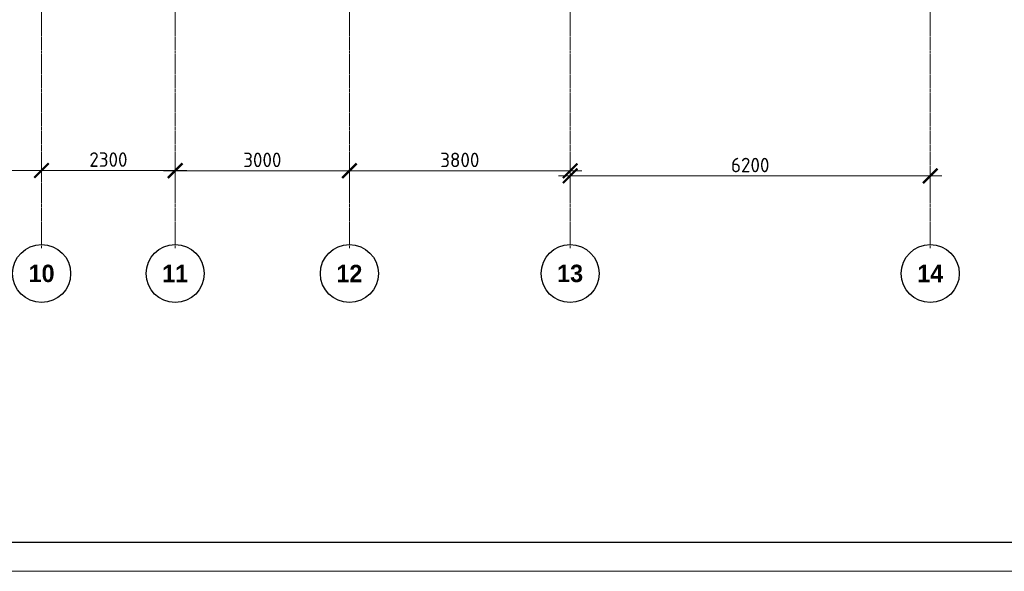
# Model space of a CAD drawing. Header units: millimetres. Extents: x -56135 to 1694203, y -446411 to -23139.
# Tile 93 of 256: x 604892 to 621845, y -140264 to -130759. Entities that reach past the tile are written whole.
import ezdxf

# ---------------------------------------------------------------- set-up
doc = ezdxf.new("R2010")
doc.units = ezdxf.units.MM
doc.linetypes.add('______5', pattern=[1100, 800, -100, 100, -100])
doc.linetypes.add('осевая', pattern=[50.8, 31.75, -6.35, 6.35, -6.35])
for name, color, linetype, lineweight in [('Оси', 40, '______5', 18), ('РАЗМЕРЫ', 1, 'Continuous', 9), ('ТОНКИЕ', 7, 'Continuous', 9)]:
    doc.layers.add(name, color=color, linetype=linetype, lineweight=lineweight)
doc.layers.add('ТОЛСТЫЕ_ОСНОВНЫЕ', color=6, linetype='Continuous')
doc.styles.add('Century Gothic', font='GOTHIC.TTF')
doc.styles.add('GOST-2.304_Type-B', font='GOST_Common.ttf')
doc.dimstyles.new('СПДС', dxfattribs={"dimscale": 100, "dimtxt": 2.5, "dimasz": 2.5, "dimexe": 1.25, "dimexo": 0, "dimtad": 1, "dimdec": 0, "dimtxsty": 'GOST-2.304_Type-B', "dimblk": 'ARCHTICK', "dimcen": 2.5, "dimdle": 2, "dimadec": 0, "dimazin": 2, "dimtfac": 0.75, "dimtdec": 0, "dimtmove": 1, "dimatfit": 3, "dimfxl": 1, "dimtolj": 1, "dimarcsym": 1})

# ---------------------------------------------------------------- blocks, each defined once
blk = doc.blocks.new('*U43')
at = {"layer": 'ТОЛСТЫЕ_ОСНОВНЫЕ', "color": 6}
blk.add_lwpolyline([(20, 5), (886, 5), (886, 415), (20, 415)], close=True, dxfattribs=at)
at = {"layer": 'ТОНКИЕ'}
blk.add_lwpolyline([(0, 0), (891, 0), (891, 420), (0, 420)], close=True, dxfattribs=at)
blk = doc.blocks.new('NSY101')
at = {"color": 0, "linetype": 'ByBlock', "lineweight": -2}
blk.add_circle((0, 0), 50, dxfattribs=at)
blk = doc.blocks.new('_ArchTick')
at = {"color": 0, "linetype": 'ByBlock', "const_width": 0.15}
blk.add_lwpolyline([(-0.5, -0.5), (0.5, 0.5)], dxfattribs=at)
blk = doc.blocks.new('*D1011')
at = {"layer": 'DEFPOINTS', "color": 0, "transparency": 16777216}
for p in [(505955, -133554), (505955, -133736), (501555, -133840)]:
    blk.add_point(p, dxfattribs=at)
at = {"layer": 'РАЗМЕРЫ', "color": 0, "lineweight": -2, "transparency": 16777216}
for p, q in [((501355, -133554), (506155, -133554)), ((501555, -133840), (501555, -133429)), ((505955, -133736), (505955, -133429))]:
    blk.add_line(p, q, dxfattribs=at)
at = {"layer": 'РАЗМЕРЫ', "color": 0, "lineweight": -2, "transparency": 16777216, "xscale": 250, "yscale": 250, "zscale": 250, "rotation": 180}
blk.add_blockref('_ArchTick', (501555, -133554), dxfattribs=at)
at = {"layer": 'РАЗМЕРЫ', "color": 0, "lineweight": -2, "transparency": 16777216, "xscale": 250, "yscale": 250, "zscale": 250}
blk.add_blockref('_ArchTick', (505955, -133554), dxfattribs=at)
at = {"layer": 'РАЗМЕРЫ', "color": 0, "transparency": 16777216, "insert": (503755, -133366), "char_height": 250, "attachment_point": 5, "style": 'GOST-2.304_Type-B'}
blk.add_mtext('\\A1;4400', dxfattribs=at)
blk = doc.blocks.new('*D1012')
at = {"layer": 'DEFPOINTS', "color": 0, "transparency": 16777216}
for p in [(508255, -133554), (505955, -133736), (508255, -133793)]:
    blk.add_point(p, dxfattribs=at)
at = {"layer": 'РАЗМЕРЫ', "color": 0, "lineweight": -2, "transparency": 16777216}
for p, q in [((505755, -133554), (508455, -133554)), ((505955, -133736), (505955, -133429)), ((508255, -133793), (508255, -133429))]:
    blk.add_line(p, q, dxfattribs=at)
at = {"layer": 'РАЗМЕРЫ', "color": 0, "lineweight": -2, "transparency": 16777216, "xscale": 250, "yscale": 250, "zscale": 250, "rotation": 180}
blk.add_blockref('_ArchTick', (505955, -133554), dxfattribs=at)
at = {"layer": 'РАЗМЕРЫ', "color": 0, "lineweight": -2, "transparency": 16777216, "xscale": 250, "yscale": 250, "zscale": 250}
blk.add_blockref('_ArchTick', (508255, -133554), dxfattribs=at)
at = {"layer": 'РАЗМЕРЫ', "color": 0, "transparency": 16777216, "insert": (507105, -133366), "char_height": 250, "attachment_point": 5, "style": 'GOST-2.304_Type-B'}
blk.add_mtext('\\A1;2300', dxfattribs=at)
blk = doc.blocks.new('*D1013')
at = {"layer": 'DEFPOINTS', "color": 0, "transparency": 16777216}
for p in [(511255, -133558), (508255, -133793), (511255, -133811)]:
    blk.add_point(p, dxfattribs=at)
at = {"layer": 'РАЗМЕРЫ', "color": 0, "lineweight": -2, "transparency": 16777216}
for p, q in [((508055, -133558), (511455, -133558)), ((508255, -133793), (508255, -133433)), ((511255, -133811), (511255, -133433))]:
    blk.add_line(p, q, dxfattribs=at)
at = {"layer": 'РАЗМЕРЫ', "color": 0, "lineweight": -2, "transparency": 16777216, "xscale": 250, "yscale": 250, "zscale": 250, "rotation": 180}
blk.add_blockref('_ArchTick', (508255, -133558), dxfattribs=at)
at = {"layer": 'РАЗМЕРЫ', "color": 0, "lineweight": -2, "transparency": 16777216, "xscale": 250, "yscale": 250, "zscale": 250}
blk.add_blockref('_ArchTick', (511255, -133558), dxfattribs=at)
at = {"layer": 'РАЗМЕРЫ', "color": 0, "transparency": 16777216, "insert": (509755, -133371), "char_height": 250, "attachment_point": 5, "style": 'GOST-2.304_Type-B'}
blk.add_mtext('\\A1;3000', dxfattribs=at)
blk = doc.blocks.new('*D1014')
at = {"layer": 'DEFPOINTS', "color": 0, "transparency": 16777216}
for p in [(515055, -133560), (511255, -133811), (515055, -134097)]:
    blk.add_point(p, dxfattribs=at)
at = {"layer": 'РАЗМЕРЫ', "color": 0, "lineweight": -2, "transparency": 16777216}
for p, q in [((511055, -133560), (515255, -133560)), ((511255, -133811), (511255, -133435)), ((515055, -134097), (515055, -133435))]:
    blk.add_line(p, q, dxfattribs=at)
at = {"layer": 'РАЗМЕРЫ', "color": 0, "lineweight": -2, "transparency": 16777216, "xscale": 250, "yscale": 250, "zscale": 250, "rotation": 180}
blk.add_blockref('_ArchTick', (511255, -133560), dxfattribs=at)
at = {"layer": 'РАЗМЕРЫ', "color": 0, "lineweight": -2, "transparency": 16777216, "xscale": 250, "yscale": 250, "zscale": 250}
blk.add_blockref('_ArchTick', (515055, -133560), dxfattribs=at)
at = {"layer": 'РАЗМЕРЫ', "color": 0, "transparency": 16777216, "insert": (513155, -133372), "char_height": 250, "attachment_point": 5, "style": 'GOST-2.304_Type-B'}
blk.add_mtext('\\A1;3800', dxfattribs=at)
blk = doc.blocks.new('*D2136')
at = {"layer": 'DEFPOINTS', "color": 0, "transparency": 16777216}
for p in [(521255, -133647), (521255, -133875), (515055, -134097)]:
    blk.add_point(p, dxfattribs=at)
at = {"layer": 'РАЗМЕРЫ', "color": 0, "lineweight": -2, "transparency": 16777216}
for p, q in [((515055, -134097), (515055, -133522)), ((521255, -133875), (521255, -133522)), ((514855, -133647), (521455, -133647))]:
    blk.add_line(p, q, dxfattribs=at)
at = {"layer": 'РАЗМЕРЫ', "color": 0, "lineweight": -2, "transparency": 16777216, "xscale": 250, "yscale": 250, "zscale": 250, "rotation": 180}
blk.add_blockref('_ArchTick', (515055, -133647), dxfattribs=at)
at = {"layer": 'РАЗМЕРЫ', "color": 0, "lineweight": -2, "transparency": 16777216, "xscale": 250, "yscale": 250, "zscale": 250}
blk.add_blockref('_ArchTick', (521255, -133647), dxfattribs=at)
at = {"layer": 'РАЗМЕРЫ', "color": 0, "transparency": 16777216, "insert": (518155, -133460), "char_height": 250, "attachment_point": 5, "style": 'GOST-2.304_Type-B'}
blk.add_mtext('\\A1;6200', dxfattribs=at)
blk = doc.blocks.new('оси 2.2-2.3')
at = {"layer": 'Оси', "color": 16, "linetype": 'осевая', "lineweight": 0, "transparency": 33554687}
for p, q in [((505954.9, -104267.9), (505954.9, -134893.5)), ((508254.9, -104267.9), (508254.9, -134893.5)), ((511254.9, -104267.9), (511254.9, -134893.5)), ((515054.9, -104267.9), (515054.9, -134893.5)), ((521254.5, -104267.9), (521254.9, -134893.5))]:
    blk.add_line(p, q, dxfattribs=at)
at = {"layer": 'Оси', "color": 16, "linetype": 'Continuous', "lineweight": 25, "transparency": 33554687, "xscale": 9.999999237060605, "yscale": 9.999999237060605, "zscale": 9.999999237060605}
for p in [(505954.4, -135329.4), (508254.4, -135329.4), (511254.4, -135329.4), (515054.4, -135329.4), (521254.4, -135329.4)]:
    blk.add_blockref('NSY101', p, dxfattribs=at)
at = {"layer": 'Оси', "color": 16, "linetype": 'Continuous', "lineweight": 25, "transparency": 33554687, "char_height": 300, "width": 620, "attachment_point": 5, "style": 'Century Gothic'}
for s, insert in [('\\A1;{\\fCentury Gothic|i0|b1;\\H300.000000;\\W1.000000;\\C16;10}\\P', (505954.4, -135329.4)), ('\\A1;{\\fCentury Gothic|i0|b1;\\H300.000000;\\W1.000000;\\C16;11}\\P', (508254.4, -135329.4)), ('\\A1;{\\fCentury Gothic|i0|b1;\\H300.000000;\\W1.000000;\\C16;12}\\P', (511254.4, -135329.4)), ('\\A1;{\\fCentury Gothic|i0|b1;\\H300.000000;\\W1.000000;\\C16;13}\\P', (515054.4, -135329.4)), ('\\A1;{\\fCentury Gothic|i0|b1;\\H300.000000;\\W1.000000;\\C16;14}\\P', (521254.4, -135329.4))]:
    blk.add_mtext(s, dxfattribs=dict(at, insert=insert))
at = {"layer": 'РАЗМЕРЫ', "color": 1}
for base, p1, p2, picture, middle in [((505954.9, -133553.8), (501554.9, -133840.5), (505954.9, -133736.2), '*D1011', (503754.9, -133366.3)), ((508254.9, -133553.8), (505954.9, -133736.2), (508254.9, -133793.3), '*D1012', (507104.9, -133366.3)), ((511254.9, -133558.4), (508254.9, -133793.3), (511254.9, -133811.5), '*D1013', (509754.9, -133370.9)), ((515054.9, -133559.9), (511254.9, -133811.5), (515054.9, -134096.6), '*D1014', (513154.9, -133372.4)), ((521254.9, -133647.3), (515054.9, -134096.6), (521254.9, -133875.5), '*D2136', (518154.9, -133459.8))]:
    dim = blk.add_linear_dim(base=base, p1=p1, p2=p2, dimstyle='СПДС', dxfattribs=at)
    dim.commit()
    dim.dimension.update_dxf_attribs({"geometry": picture, "text_midpoint": middle})

msp = doc.modelspace()

# ---------------------------------------------------------------- block references
at = {"xscale": 100, "yscale": 100, "zscale": 100}
msp.add_blockref('*U43', (562594.8, -140263.7), dxfattribs=at)
at = {"layer": 'РАЗМЕРЫ', "color": 1}
msp.add_blockref('оси 2.2-2.3', (99314.8, 196.2), dxfattribs=at)

doc.saveas('drawing.dxf')
